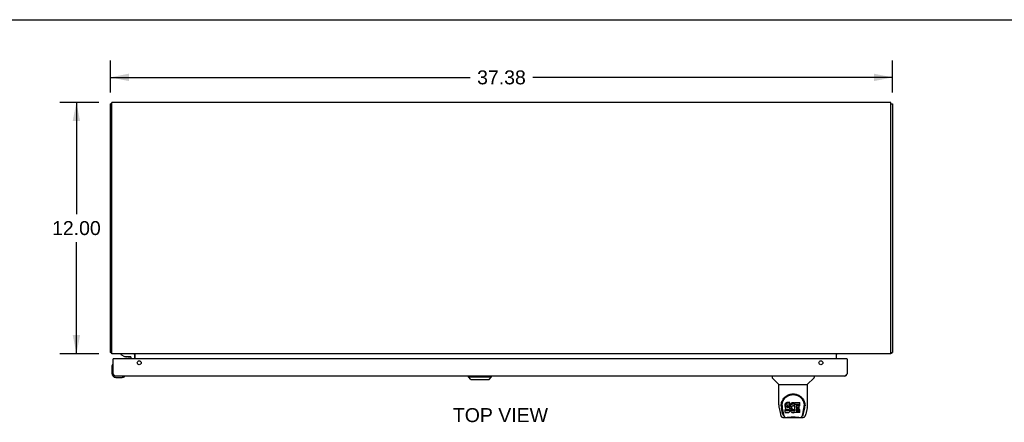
# Model space of a CAD drawing. Header units: inches. Extents: x 0 to 151, y 0 to 98.
# Tile 8 of 10: x 28 to 75, y 78 to 98. Entities that reach past the tile are written whole.
import ezdxf

# ---------------------------------------------------------------- set-up
doc = ezdxf.new("R2010")
doc.units = ezdxf.units.IN
doc.header["$LTSCALE"] = 8.296674
doc.header["$MEASUREMENT"] = 0
doc.layers.get('0').update_dxf_attribs({"linetype": 'CONTINUOUS'})
doc.layers.add('02___PRT_ALL_AXES', color=7, linetype='CONTINUOUS')
doc.layers.add('DIMENSIONS', color=7, linetype='CONTINUOUS')
doc.styles.get("Standard").update_dxf_attribs({"font": 'arial.ttf'})
doc.dimstyles.new('DIMSTYLE_1', dxfattribs={"dimtxt": 0.665509, "dimasz": 0.887345, "dimexe": 0.09, "dimexo": 0.07, "dimgap": 0.0375, "dimtad": 0, "dimtih": 1, "dimtoh": 1, "dimzin": 4, "dimdsep": 46, "dimtxsty": 'Standard', "dimblk": '_FILLED', "dimblk1": '_FILLED', "dimblk2": '_FILLED', "dimcen": 0.09, "dimazin": 1, "dimtfac": 1, "dimtofl": 0, "dimtmove": 0, "dimatfit": 3, "dimldrblk": '_FILLED', "dimfxl": 0, "dimtolj": 1, "dimtzin": 4, "dimarcsym": 0})

# ---------------------------------------------------------------- blocks, each defined once
blk = doc.blocks.new('_FILLED')
at = {"color": 0, "linetype": 'ByBlock'}
blk.add_solid([(0, 0), (-1, 0.2), (-1, -0.2)], dxfattribs=at)
blk = doc.blocks.new('*D2')
at = {"layer": 'DIMENSIONS', "color": 2, "linetype": 'Continuous'}
for p, q in [((32.708, 94.13), (32.708, 95.651)), ((70.083, 94.13), (70.083, 95.651)), ((32.708, 94.852), (49.899, 94.852)), ((70.083, 94.852), (52.891, 94.852))]:
    blk.add_line(p, q, dxfattribs=at)
at = {"layer": 'DIMENSIONS', "color": 2, "linetype": 'Continuous', "xscale": 0.8873448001, "yscale": 0.8873448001, "zscale": 0.8873448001, "rotation": 180}
blk.add_blockref('_FILLED', (32.708, 94.852), dxfattribs=at)
at = {"layer": 'DIMENSIONS', "color": 2, "linetype": 'Continuous', "xscale": 0.8873448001, "yscale": 0.8873448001, "zscale": 0.8873448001}
blk.add_blockref('_FILLED', (70.083, 94.852), dxfattribs=at)
at = {"layer": 'DIMENSIONS', "color": 2, "linetype": 'Continuous', "insert": (51.395, 95.185), "char_height": 0.6655, "width": 2.32557, "attachment_point": 2, "line_spacing_factor": 0.9}
blk.add_mtext('37.38', dxfattribs=at)
blk = doc.blocks.new('*D3')
at = {"layer": 'DIMENSIONS', "color": 2, "linetype": 'Continuous'}
for p, q in [((32.161, 93.652), (30.284, 93.652)), ((31.083, 93.652), (31.083, 88.317)), ((31.083, 81.652), (31.083, 86.986)), ((32.161, 81.652), (30.284, 81.652))]:
    blk.add_line(p, q, dxfattribs=at)
at = {"layer": 'DIMENSIONS', "color": 2, "linetype": 'Continuous', "xscale": 0.8873448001, "yscale": 0.8873448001, "zscale": 0.8873448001}
for p, rotation in [((31.083, 93.652), 90), ((31.083, 81.652), 270)]:
    blk.add_blockref('_FILLED', p, dxfattribs=dict(at, rotation=rotation))
at = {"layer": 'DIMENSIONS', "color": 2, "linetype": 'Continuous', "insert": (31.083, 87.985), "char_height": 0.6655, "width": 2.32557, "attachment_point": 2, "line_spacing_factor": 0.9}
blk.add_mtext('12.00', dxfattribs=at)

msp = doc.modelspace()

# ---------------------------------------------------------------- linework, layer by layer
at = {"color": 7, "linetype": 'Continuous'}
for p, q in [((0, 97.608), (150.849, 97.608)), ((32.783, 93.589), (32.708, 93.589)), ((70.008, 93.589), (70.083, 93.589)), ((32.783, 81.715), (32.708, 81.715)), ((32.738, 81.69), (32.766, 81.715)), ((32.848, 81.404), (32.833, 81.404)), ((33.207, 81.647), (33.207, 81.608)), ((33.797, 81.647), (33.207, 81.647)), ((33.207, 81.608), (33.383, 81.509)), ((33.383, 81.509), (33.66, 81.509)), ((33.412, 81.652), (33.411, 81.647)), ((33.541, 81.493), (33.471, 81.493)), ((33.541, 81.493), (33.611, 81.493)), ((33.541, 81.493), (33.541, 81.493)), ((33.67, 81.652), (33.671, 81.647)), ((33.691, 81.478), (33.691, 81.404)), ((33.876, 81.404), (33.876, 81.568)), ((67.893, 81.404), (67.908, 81.404)), ((70.008, 81.715), (70.083, 81.715)), ((70.052, 81.69), (70.024, 81.715)), ((32.773, 81.008), (32.773, 80.719)), ((32.819, 81.144), (32.819, 81.144)), ((32.973, 80.519), (33.262, 80.519)), ((33.3, 80.522), (33.262, 80.519)), ((33.391, 80.564), (33.394, 80.565)), ((33.394, 80.565), (33.396, 80.565)), ((49.818, 80.539), (49.818, 80.579)), ((49.818, 80.539), (50.922, 80.539)), ((49.936, 80.421), (49.818, 80.539)), ((49.819, 80.539), (49.819, 80.579)), ((49.937, 80.421), (49.819, 80.539)), ((50.804, 80.421), (50.922, 80.539)), ((50.922, 80.539), (50.922, 80.579)), ((64.329, 80.579), (64.329, 80.516)), ((64.638, 80.191), (64.34, 80.489)), ((66.027, 80.191), (66.325, 80.489)), ((66.336, 80.579), (66.336, 80.516)), ((49.936, 80.421), (50.804, 80.421)), ((64.644, 80.185), (66.021, 80.185)), ((64.644, 79.213), (64.644, 80.185)), ((66.021, 79.214), (66.021, 80.185)), ((64.659, 79.07), (64.724, 78.765)), ((64.762, 79.171), (64.762, 79.171)), ((64.769, 79.244), (64.768, 79.181)), ((64.831, 78.793), (64.778, 79.063)), ((64.806, 79.171), (64.806, 79.148)), ((64.815, 79.05), (64.872, 78.757)), ((64.948, 79.217), (64.946, 79.193)), ((64.946, 79.126), (64.946, 79.193)), ((64.948, 79.15), (64.946, 79.126)), ((64.946, 79.126), (64.947, 79.102)), ((64.947, 79.102), (64.951, 79.079)), ((64.953, 79.24), (64.948, 79.217)), ((64.948, 79.15), (64.948, 79.217)), ((64.953, 79.173), (64.948, 79.15)), ((64.951, 79.079), (64.959, 79.057)), ((64.963, 79.263), (64.953, 79.24)), ((64.953, 79.173), (64.953, 79.24)), ((64.963, 79.196), (64.953, 79.173)), ((64.959, 79.057), (64.972, 79.036)), ((64.976, 79.282), (64.963, 79.263)), ((64.963, 79.196), (64.963, 79.263)), ((64.976, 79.215), (64.963, 79.196)), ((64.985, 79.29), (64.976, 79.282)), ((64.976, 79.215), (64.976, 79.282)), ((64.985, 79.223), (64.976, 79.215)), ((64.994, 79.297), (64.985, 79.29)), ((64.985, 79.223), (64.985, 79.29)), ((64.994, 79.23), (64.985, 79.223)), ((65.016, 79.307), (64.994, 79.297)), ((64.994, 79.23), (64.994, 79.297)), ((65.016, 79.24), (64.994, 79.23)), ((65.039, 79.314), (65.016, 79.307)), ((65.016, 79.24), (65.016, 79.307)), ((65.039, 79.247), (65.016, 79.24)), ((65.017, 79.115), (65.018, 79.13)), ((65.018, 79.107), (65.017, 79.115)), ((65.018, 79.13), (65.02, 79.145)), ((65.018, 79.107), (65.018, 79.13)), ((65.02, 79.1), (65.018, 79.107)), ((65.02, 79.145), (65.023, 79.151)), ((65.02, 79.1), (65.02, 79.145)), ((65.025, 79.094), (65.02, 79.1)), ((65.023, 79.151), (65.029, 79.156)), ((65.025, 79.094), (65.025, 79.153)), ((65.031, 79.089), (65.025, 79.094)), ((65.029, 79.156), (65.043, 79.161)), ((65.031, 79.156), (65.031, 79.157)), ((65.046, 79.152), (65.031, 79.156)), ((65.031, 79.089), (65.031, 79.156)), ((65.046, 79.085), (65.031, 79.089)), ((65.179, 79.314), (65.039, 79.314)), ((65.039, 79.247), (65.039, 79.314)), ((65.179, 79.247), (65.039, 79.247)), ((65.043, 79.161), (65.058, 79.162)), ((65.07, 79.153), (65.046, 79.152)), ((65.046, 79.085), (65.046, 79.152)), ((65.07, 79.086), (65.046, 79.085)), ((65.058, 79.162), (65.171, 79.162)), ((65.093, 79.152), (65.07, 79.153)), ((65.07, 79.086), (65.07, 79.153)), ((65.093, 79.085), (65.07, 79.086)), ((65.117, 79.147), (65.093, 79.152)), ((65.093, 79.085), (65.093, 79.152)), ((65.117, 79.08), (65.093, 79.085)), ((65.128, 79.142), (65.117, 79.147)), ((65.117, 79.08), (65.117, 79.147)), ((65.128, 79.075), (65.117, 79.08)), ((65.138, 79.135), (65.128, 79.142)), ((65.128, 79.075), (65.128, 79.142)), ((65.138, 79.068), (65.128, 79.075)), ((65.155, 79.118), (65.138, 79.135)), ((65.138, 79.068), (65.138, 79.135)), ((65.155, 79.051), (65.138, 79.068)), ((65.168, 79.098), (65.155, 79.118)), ((65.155, 79.051), (65.155, 79.118)), ((65.168, 79.031), (65.155, 79.051)), ((65.178, 79.076), (65.168, 79.098)), ((65.168, 79.031), (65.168, 79.098)), ((65.171, 79.162), (65.177, 79.162)), ((65.177, 79.162), (65.179, 79.168)), ((65.179, 79.072), (65.178, 79.076)), ((65.178, 79.009), (65.178, 79.076)), ((65.181, 79.271), (65.179, 79.314)), ((65.179, 79.247), (65.179, 79.314)), ((65.181, 79.204), (65.179, 79.247)), ((65.179, 79.168), (65.18, 79.18)), ((65.183, 79.15), (65.179, 79.105)), ((65.179, 79.039), (65.179, 79.105)), ((65.183, 79.083), (65.179, 79.039)), ((65.18, 79.18), (65.181, 79.204)), ((65.181, 79.204), (65.181, 79.271)), ((65.187, 79.172), (65.183, 79.15)), ((65.183, 79.083), (65.183, 79.15)), ((65.187, 79.105), (65.183, 79.083)), ((65.193, 79.193), (65.187, 79.172)), ((65.187, 79.105), (65.187, 79.172)), ((65.193, 79.126), (65.187, 79.105)), ((65.202, 79.214), (65.193, 79.193)), ((65.193, 79.126), (65.193, 79.193)), ((65.202, 79.147), (65.193, 79.126)), ((65.213, 79.233), (65.202, 79.214)), ((65.202, 79.147), (65.202, 79.214)), ((65.213, 79.167), (65.202, 79.147)), ((65.226, 79.251), (65.213, 79.233)), ((65.213, 79.167), (65.213, 79.233)), ((65.226, 79.185), (65.213, 79.167)), ((65.24, 79.268), (65.226, 79.251)), ((65.226, 79.185), (65.226, 79.251)), ((65.24, 79.201), (65.226, 79.185)), ((65.257, 79.283), (65.24, 79.268)), ((65.24, 79.201), (65.24, 79.268)), ((65.257, 79.217), (65.24, 79.201)), ((65.249, 79.054), (65.248, 79.027)), ((65.252, 79.081), (65.249, 79.054)), ((65.249, 79.014), (65.249, 79.054)), ((65.251, 79.074), (65.252, 79.068)), ((65.256, 79.094), (65.252, 79.081)), ((65.252, 79.068), (65.263, 79.043)), ((65.252, 79.001), (65.252, 79.068)), ((65.262, 79.106), (65.256, 79.094)), ((65.275, 79.296), (65.257, 79.283)), ((65.257, 79.217), (65.257, 79.283)), ((65.275, 79.23), (65.257, 79.217)), ((65.276, 79.129), (65.262, 79.106)), ((65.295, 79.305), (65.275, 79.296)), ((65.275, 79.23), (65.275, 79.296)), ((65.295, 79.238), (65.275, 79.23)), ((65.284, 79.139), (65.276, 79.129)), ((65.295, 79.147), (65.284, 79.139)), ((65.317, 79.31), (65.295, 79.305)), ((65.295, 79.238), (65.295, 79.305)), ((65.317, 79.243), (65.295, 79.238)), ((65.32, 79.157), (65.295, 79.147)), ((65.339, 79.312), (65.317, 79.31)), ((65.317, 79.243), (65.317, 79.31)), ((65.339, 79.246), (65.317, 79.243)), ((65.332, 79.16), (65.32, 79.157)), ((65.346, 79.16), (65.332, 79.16)), ((65.339, 79.312), (65.362, 79.312)), ((65.339, 79.246), (65.339, 79.312)), ((65.362, 79.245), (65.339, 79.246)), ((65.359, 79.157), (65.346, 79.16)), ((65.371, 79.152), (65.359, 79.157)), ((65.373, 79.31), (65.362, 79.312)), ((65.362, 79.245), (65.362, 79.312)), ((65.373, 79.243), (65.362, 79.245)), ((65.383, 79.307), (65.373, 79.31)), ((65.373, 79.243), (65.373, 79.31)), ((65.383, 79.24), (65.373, 79.243)), ((65.403, 79.223), (65.377, 79.155)), ((65.402, 79.295), (65.383, 79.307)), ((65.383, 79.24), (65.383, 79.307)), ((65.402, 79.228), (65.383, 79.24)), ((65.402, 79.295), (65.402, 79.228)), ((65.404, 79.291), (65.404, 79.224)), ((65.412, 79.312), (65.649, 79.312)), ((65.412, 78.92), (65.412, 79.312)), ((65.412, 79.245), (65.649, 79.245)), ((65.482, 79.157), (65.482, 79.09)), ((65.649, 79.162), (65.487, 79.162)), ((65.487, 79.152), (65.618, 79.152)), ((65.487, 79.085), (65.618, 79.085)), ((65.623, 79.008), (65.623, 79.148)), ((65.654, 79.166), (65.654, 79.307)), ((65.793, 78.757), (65.85, 79.047)), ((65.834, 78.793), (65.887, 79.063)), ((65.85, 79.047), (65.85, 79.051)), ((65.896, 79.244), (65.897, 79.181)), ((65.903, 79.171), (65.903, 79.171)), ((65.903, 79.158), (65.903, 79.159)), ((66.006, 79.07), (65.941, 78.765)), ((64.724, 78.765), (64.724, 78.765)), ((64.848, 78.61), (64.968, 78.61)), ((64.848, 78.61), (64.848, 78.61)), ((64.89, 78.689), (64.882, 78.689)), ((64.888, 78.693), (64.892, 78.684)), ((64.892, 78.683), (64.892, 78.684)), ((64.934, 78.61), (64.928, 78.61)), ((64.934, 78.61), (64.933, 78.61)), ((64.949, 78.84), (64.949, 78.982)), ((65.013, 78.987), (64.953, 78.987)), ((64.953, 78.92), (64.953, 78.987)), ((65.013, 78.92), (64.953, 78.92)), ((64.954, 78.836), (65.098, 78.836)), ((64.968, 78.61), (65.817, 78.61)), ((64.968, 78.61), (64.968, 78.61)), ((64.972, 79.036), (64.989, 79.019)), ((64.989, 79.019), (65.008, 79.006)), ((65.008, 79.006), (65.02, 79.002)), ((65.074, 78.987), (65.013, 78.987)), ((65.013, 78.92), (65.013, 78.987)), ((65.074, 78.921), (65.013, 78.92)), ((65.02, 79.002), (65.031, 79)), ((65.031, 79), (65.079, 78.999)), ((65.089, 78.989), (65.074, 78.987)), ((65.074, 78.921), (65.074, 78.987)), ((65.089, 78.922), (65.074, 78.921)), ((65.079, 78.999), (65.086, 78.999)), ((65.086, 78.999), (65.093, 78.996)), ((65.095, 78.992), (65.089, 78.989)), ((65.089, 78.922), (65.089, 78.989)), ((65.095, 78.925), (65.089, 78.922)), ((65.093, 78.996), (65.099, 78.992)), ((65.097, 78.994), (65.095, 78.992)), ((65.095, 78.925), (65.095, 78.992)), ((65.101, 78.93), (65.095, 78.925)), ((65.098, 78.836), (65.11, 78.837)), ((65.099, 78.992), (65.104, 78.986)), ((65.101, 78.93), (65.101, 78.99)), ((65.11, 78.943), (65.101, 78.93)), ((65.104, 78.986), (65.111, 78.972)), ((65.11, 78.943), (65.11, 78.974)), ((65.112, 78.949), (65.11, 78.943)), ((65.11, 78.837), (65.121, 78.841)), ((65.111, 78.972), (65.113, 78.957)), ((65.112, 78.949), (65.112, 78.962)), ((65.113, 78.957), (65.112, 78.949)), ((65.121, 78.841), (65.141, 78.855)), ((65.141, 78.855), (65.158, 78.872)), ((65.158, 78.872), (65.164, 78.882)), ((65.164, 78.882), (65.17, 78.893)), ((65.178, 79.009), (65.168, 79.031)), ((65.17, 78.893), (65.178, 78.915)), ((65.184, 78.986), (65.178, 79.009)), ((65.178, 78.915), (65.185, 78.938)), ((65.179, 79.039), (65.179, 79.016)), ((65.179, 79.016), (65.183, 78.994)), ((65.183, 78.994), (65.187, 78.972)), ((65.186, 78.962), (65.184, 78.986)), ((65.185, 78.938), (65.186, 78.962)), ((65.186, 78.962), (65.186, 78.977)), ((65.187, 78.972), (65.194, 78.951)), ((65.194, 78.951), (65.216, 78.912)), ((65.216, 78.912), (65.228, 78.894)), ((65.228, 78.894), (65.243, 78.877)), ((65.243, 78.877), (65.259, 78.862)), ((65.248, 79.027), (65.249, 79.014)), ((65.249, 79.014), (65.252, 79.001)), ((65.252, 79.001), (65.263, 78.977)), ((65.259, 78.862), (65.277, 78.848)), ((65.263, 79.043), (65.276, 79.02)), ((65.263, 78.977), (65.263, 79.043)), ((65.263, 78.977), (65.276, 78.953)), ((65.276, 79.02), (65.285, 79.01)), ((65.276, 78.953), (65.276, 79.02)), ((65.276, 78.953), (65.285, 78.943)), ((65.277, 78.848), (65.287, 78.843)), ((65.285, 79.01), (65.295, 79.001)), ((65.285, 78.943), (65.285, 79.01)), ((65.285, 78.943), (65.295, 78.935)), ((65.287, 78.843), (65.297, 78.84)), ((65.295, 79.001), (65.306, 78.994)), ((65.295, 78.935), (65.295, 79.001)), ((65.295, 78.935), (65.306, 78.927)), ((65.297, 78.84), (65.319, 78.834)), ((65.306, 78.994), (65.318, 78.989)), ((65.306, 78.927), (65.306, 78.994)), ((65.306, 78.927), (65.318, 78.922)), ((65.318, 78.989), (65.331, 78.987)), ((65.318, 78.922), (65.318, 78.989)), ((65.318, 78.922), (65.331, 78.92)), ((65.319, 78.834), (65.341, 78.831)), ((65.331, 78.987), (65.345, 78.986)), ((65.331, 78.92), (65.331, 78.987)), ((65.331, 78.92), (65.345, 78.919)), ((65.341, 78.831), (65.363, 78.835)), ((65.345, 78.986), (65.358, 78.988)), ((65.345, 78.919), (65.345, 78.986)), ((65.345, 78.919), (65.358, 78.921)), ((65.358, 78.988), (65.371, 78.992)), ((65.358, 78.921), (65.358, 78.988)), ((65.358, 78.921), (65.371, 78.925)), ((65.363, 78.835), (65.384, 78.841)), ((65.371, 78.992), (65.383, 78.998)), ((65.371, 78.925), (65.371, 78.992)), ((65.371, 78.925), (65.383, 78.931)), ((65.383, 78.998), (65.394, 79.005)), ((65.383, 78.931), (65.383, 78.998)), ((65.383, 78.931), (65.394, 78.938)), ((65.384, 78.841), (65.403, 78.853)), ((65.394, 79.005), (65.394, 78.938)), ((65.4, 79.004), (65.412, 78.987)), ((65.4, 78.937), (65.412, 78.92)), ((65.403, 78.853), (65.404, 78.853)), ((65.414, 78.853), (65.404, 78.853)), ((65.414, 78.84), (65.414, 78.853)), ((65.65, 78.836), (65.419, 78.836)), ((65.484, 78.999), (65.484, 78.921)), ((65.618, 79.003), (65.488, 79.003)), ((65.488, 78.983), (65.65, 78.983)), ((65.488, 78.917), (65.65, 78.917)), ((65.654, 78.84), (65.654, 78.979)), ((65.737, 78.61), (65.731, 78.61)), ((65.732, 78.61), (65.731, 78.61)), ((65.773, 78.684), (65.777, 78.693)), ((65.773, 78.683), (65.773, 78.684)), ((65.783, 78.689), (65.775, 78.689))]:
    msp.add_line(p, q, dxfattribs=at)
at = {"color": 3, "linetype": 'Continuous'}
for p, q in [((32.783, 81.652), (32.783, 93.652)), ((70.008, 93.652), (32.783, 93.652)), ((70.008, 81.652), (70.008, 93.652)), ((32.708, 81.715), (32.708, 93.589)), ((70.083, 93.589), (70.083, 81.715)), ((70.008, 81.652), (32.783, 81.652)), ((32.833, 80.696), (32.833, 81.404)), ((67.893, 81.404), (32.848, 81.404)), ((33.87, 81.646), (33.871, 81.647)), ((33.883, 81.404), (33.883, 81.645)), ((67.408, 81.404), (67.408, 81.645)), ((67.908, 81.404), (67.908, 80.696)), ((32.839, 80.685), (32.833, 80.696)), ((32.844, 80.678), (32.839, 80.685)), ((32.848, 80.671), (32.844, 80.678)), ((32.853, 80.664), (32.848, 80.671)), ((67.791, 80.579), (32.95, 80.579)), ((67.896, 80.678), (67.892, 80.671)), ((67.901, 80.685), (67.896, 80.678)), ((67.908, 80.696), (67.901, 80.685))]:
    msp.add_line(p, q, dxfattribs=at)
for points in [[(32.738, 81.69), (32.737, 81.691), (32.735, 81.693), (32.732, 81.695), (32.73, 81.696), (32.727, 81.698), (32.725, 81.699), (32.722, 81.7), (32.72, 81.702), (32.717, 81.703), (32.715, 81.704), (32.713, 81.706), (32.712, 81.707), (32.71, 81.708), (32.709, 81.71), (32.708, 81.711), (32.708, 81.713), (32.708, 81.714), (32.708, 81.715)], [(33.871, 81.647), (33.87, 81.648), (33.868, 81.649), (33.867, 81.649), (33.865, 81.65), (33.864, 81.651), (33.862, 81.651)], [(33.863, 81.645), (33.864, 81.645), (33.865, 81.645), (33.865, 81.645), (33.866, 81.645), (33.867, 81.645), (33.869, 81.646), (33.87, 81.646)], [(33.883, 81.645), (33.881, 81.645), (33.88, 81.645), (33.879, 81.645), (33.877, 81.645), (33.876, 81.645), (33.874, 81.646), (33.873, 81.646), (33.871, 81.647)], [(67.408, 81.645), (67.409, 81.645), (67.41, 81.645), (67.411, 81.645), (67.413, 81.645), (67.414, 81.645), (67.416, 81.646), (67.417, 81.646), (67.419, 81.647)], [(67.419, 81.647), (67.42, 81.648), (67.422, 81.649), (67.423, 81.649), (67.425, 81.65), (67.426, 81.651), (67.428, 81.651)], [(67.427, 81.645), (67.426, 81.645), (67.426, 81.645), (67.426, 81.645), (67.426, 81.645), (67.425, 81.645), (67.425, 81.645), (67.425, 81.645), (67.424, 81.645), (67.424, 81.645), (67.424, 81.645), (67.423, 81.645), (67.423, 81.645), (67.422, 81.645), (67.422, 81.645), (67.421, 81.646), (67.421, 81.646), (67.42, 81.646), (67.419, 81.647), (67.419, 81.647), (67.419, 81.647)], [(70.052, 81.69), (70.052, 81.69), (70.053, 81.691), (70.053, 81.691), (70.054, 81.692), (70.055, 81.693), (70.056, 81.694), (70.057, 81.694), (70.059, 81.695), (70.06, 81.696), (70.061, 81.697), (70.062, 81.697), (70.064, 81.698)], [(70.064, 81.698), (70.066, 81.7), (70.069, 81.701)], [(70.069, 81.701), (70.07, 81.702), (70.071, 81.702), (70.072, 81.703), (70.074, 81.704), (70.074, 81.704), (70.075, 81.705), (70.076, 81.705), (70.077, 81.706), (70.078, 81.706), (70.078, 81.707), (70.079, 81.708), (70.079, 81.708), (70.08, 81.709), (70.08, 81.709), (70.081, 81.71), (70.081, 81.71), (70.081, 81.711), (70.082, 81.711), (70.082, 81.712), (70.082, 81.712), (70.082, 81.712), (70.082, 81.713), (70.082, 81.713), (70.082, 81.714), (70.082, 81.714), (70.083, 81.715)], [(32.95, 80.579), (32.947, 80.579), (32.945, 80.579), (32.943, 80.579), (32.941, 80.58), (32.938, 80.58), (32.936, 80.581), (32.934, 80.581), (32.932, 80.582), (32.929, 80.583), (32.927, 80.584), (32.925, 80.585), (32.923, 80.586), (32.92, 80.588), (32.918, 80.589), (32.916, 80.591), (32.914, 80.592), (32.911, 80.594), (32.909, 80.596), (32.907, 80.598), (32.905, 80.6), (32.902, 80.602), (32.9, 80.604), (32.898, 80.606), (32.896, 80.608), (32.893, 80.611), (32.891, 80.613), (32.889, 80.616), (32.887, 80.618), (32.884, 80.621), (32.882, 80.624), (32.88, 80.626), (32.878, 80.629), (32.875, 80.632), (32.873, 80.635), (32.871, 80.638), (32.869, 80.641), (32.866, 80.645), (32.864, 80.648), (32.862, 80.651), (32.86, 80.654), (32.857, 80.658), (32.855, 80.661), (32.853, 80.664)], [(67.892, 80.671), (67.887, 80.664), (67.885, 80.661), (67.883, 80.658), (67.881, 80.654), (67.878, 80.651), (67.876, 80.648), (67.874, 80.645), (67.872, 80.641), (67.869, 80.638), (67.867, 80.635), (67.865, 80.632), (67.863, 80.629), (67.86, 80.626), (67.858, 80.624), (67.856, 80.621), (67.854, 80.618), (67.851, 80.616), (67.849, 80.613), (67.847, 80.611), (67.845, 80.608), (67.842, 80.606), (67.84, 80.604), (67.838, 80.602), (67.836, 80.6), (67.833, 80.598), (67.831, 80.596), (67.829, 80.594), (67.827, 80.592), (67.824, 80.591), (67.822, 80.589), (67.82, 80.588), (67.818, 80.586), (67.815, 80.585), (67.813, 80.584), (67.811, 80.583), (67.809, 80.582), (67.806, 80.581), (67.804, 80.581), (67.802, 80.58), (67.8, 80.58), (67.797, 80.579), (67.795, 80.579), (67.793, 80.579), (67.791, 80.579)]]:
    msp.add_lwpolyline(points, dxfattribs=at)
at = {"color": 7, "linetype": 'Continuous'}
for points in [[(32.819, 81.144), (32.819, 81.142), (32.818, 81.141), (32.818, 81.137)], [(33.396, 80.565), (33.397, 80.565), (33.397, 80.565)], [(64.762, 79.171), (64.764, 79.214), (64.772, 79.266), (64.783, 79.315), (64.799, 79.361), (64.817, 79.404), (64.839, 79.445), (64.863, 79.483), (64.89, 79.519), (64.92, 79.553), (64.952, 79.584), (64.986, 79.612), (65.023, 79.638), (65.062, 79.661), (65.103, 79.681), (65.146, 79.698), (65.19, 79.711), (65.236, 79.721), (65.283, 79.727), (65.331, 79.729), (65.378, 79.727), (65.425, 79.721), (65.471, 79.712), (65.515, 79.699), (65.559, 79.682), (65.6, 79.663), (65.639, 79.64), (65.676, 79.614), (65.71, 79.586), (65.742, 79.556), (65.772, 79.522), (65.799, 79.487), (65.824, 79.448), (65.846, 79.408), (65.865, 79.365), (65.88, 79.319), (65.892, 79.271), (65.9, 79.219), (65.903, 79.171)], [(64.806, 79.171), (64.806, 79.191), (64.807, 79.216), (64.81, 79.24), (64.814, 79.264), (64.818, 79.287), (64.824, 79.31), (64.831, 79.333), (64.839, 79.355), (64.847, 79.377), (64.857, 79.398), (64.867, 79.418), (64.878, 79.438), (64.889, 79.456), (64.902, 79.474), (64.914, 79.492), (64.927, 79.508), (64.941, 79.524), (64.955, 79.539), (64.969, 79.553), (64.984, 79.567), (64.999, 79.579), (65.014, 79.591), (65.03, 79.603), (65.045, 79.613), (65.061, 79.623), (65.077, 79.632), (65.093, 79.641)], [(65.093, 79.641), (65.109, 79.648), (65.125, 79.656), (65.141, 79.662), (65.156, 79.668), (65.172, 79.673), (65.188, 79.678), (65.204, 79.682), (65.22, 79.686), (65.236, 79.689), (65.252, 79.692), (65.268, 79.694), (65.284, 79.696), (65.3, 79.697), (65.316, 79.698), (65.332, 79.698), (65.348, 79.698), (65.364, 79.697), (65.38, 79.696), (65.396, 79.695), (65.412, 79.692), (65.427, 79.69), (65.443, 79.686), (65.459, 79.683), (65.475, 79.679), (65.491, 79.674), (65.507, 79.668), (65.523, 79.663), (65.539, 79.656), (65.555, 79.649)], [(65.555, 79.649), (65.571, 79.641), (65.587, 79.633), (65.603, 79.624), (65.619, 79.614), (65.634, 79.603), (65.65, 79.592), (65.665, 79.58), (65.68, 79.568), (65.695, 79.554), (65.709, 79.54), (65.723, 79.525), (65.737, 79.509), (65.75, 79.492), (65.763, 79.475), (65.775, 79.457), (65.787, 79.438), (65.798, 79.418), (65.808, 79.398), (65.818, 79.377), (65.826, 79.355), (65.834, 79.333), (65.841, 79.311), (65.846, 79.287), (65.851, 79.264), (65.855, 79.24), (65.858, 79.216), (65.859, 79.192), (65.859, 79.171)], [(64.644, 79.213), (64.644, 79.186), (64.647, 79.144), (64.653, 79.102), (64.659, 79.07)], [(64.762, 79.158), (64.762, 79.163), (64.762, 79.171)], [(64.806, 79.148), (64.806, 79.132), (64.807, 79.104), (64.811, 79.075), (64.815, 79.05)], [(65.85, 79.051), (65.851, 79.054), (65.852, 79.057), (65.852, 79.06), (65.853, 79.063), (65.853, 79.066), (65.854, 79.07), (65.854, 79.073), (65.855, 79.077), (65.855, 79.08), (65.855, 79.084), (65.856, 79.088), (65.856, 79.091), (65.857, 79.095), (65.857, 79.099), (65.858, 79.104), (65.858, 79.108), (65.858, 79.112), (65.859, 79.117), (65.859, 79.121), (65.859, 79.126), (65.859, 79.131), (65.859, 79.136), (65.859, 79.141), (65.859, 79.146), (65.859, 79.171)], [(65.903, 79.171), (65.903, 79.164), (65.903, 79.159)], [(66.006, 79.07), (66.012, 79.101), (66.018, 79.144), (66.021, 79.186), (66.021, 79.214)], [(64.724, 78.765), (64.727, 78.75), (64.733, 78.729), (64.738, 78.71), (64.745, 78.694), (64.751, 78.679), (64.759, 78.666), (64.767, 78.654), (64.776, 78.642), (64.787, 78.632), (64.8, 78.624), (64.814, 78.617), (64.828, 78.612), (64.844, 78.61), (64.848, 78.61)], [(64.872, 78.757), (64.874, 78.746), (64.877, 78.732), (64.881, 78.719), (64.884, 78.706), (64.888, 78.693)], [(64.892, 78.683), (64.897, 78.67), (64.903, 78.658), (64.91, 78.647), (64.916, 78.638), (64.924, 78.63), (64.932, 78.623), (64.941, 78.617), (64.95, 78.613), (64.961, 78.611), (64.968, 78.61)], [(64.953, 78.987), (64.953, 78.987), (64.953, 78.986), (64.952, 78.986), (64.952, 78.986), (64.951, 78.986), (64.951, 78.986), (64.95, 78.985), (64.95, 78.985), (64.95, 78.985), (64.949, 78.984), (64.949, 78.984), (64.949, 78.983), (64.949, 78.983), (64.949, 78.982)], [(64.953, 78.92), (64.953, 78.92), (64.953, 78.92), (64.952, 78.92), (64.952, 78.919), (64.951, 78.919), (64.951, 78.919), (64.95, 78.919), (64.95, 78.918), (64.95, 78.918), (64.949, 78.917), (64.949, 78.917), (64.949, 78.916), (64.949, 78.916), (64.949, 78.915)], [(65.049, 78.61), (65.07, 78.611), (65.092, 78.612), (65.115, 78.615), (65.14, 78.617), (65.165, 78.62), (65.192, 78.623), (65.22, 78.626), (65.248, 78.628), (65.277, 78.63), (65.306, 78.631), (65.335, 78.631), (65.364, 78.631), (65.393, 78.63), (65.422, 78.628), (65.45, 78.625), (65.477, 78.623), (65.503, 78.62), (65.528, 78.617), (65.552, 78.614), (65.575, 78.612), (65.596, 78.611), (65.616, 78.61)], [(65.049, 78.61), (65.071, 78.611), (65.098, 78.613), (65.125, 78.615), (65.153, 78.618), (65.182, 78.621), (65.211, 78.623), (65.241, 78.626), (65.271, 78.628), (65.302, 78.629), (65.332, 78.629), (65.362, 78.629), (65.393, 78.628), (65.423, 78.626), (65.453, 78.624), (65.482, 78.621), (65.511, 78.618), (65.539, 78.615), (65.567, 78.613), (65.594, 78.611), (65.616, 78.61)], [(65.697, 78.61), (65.704, 78.611), (65.715, 78.613), (65.724, 78.617), (65.733, 78.623), (65.741, 78.63), (65.749, 78.638), (65.755, 78.647), (65.762, 78.658), (65.768, 78.67), (65.773, 78.683)], [(65.777, 78.693), (65.781, 78.706), (65.784, 78.719), (65.788, 78.732), (65.791, 78.746), (65.793, 78.757)], [(65.817, 78.61), (65.832, 78.612), (65.845, 78.615), (65.858, 78.62), (65.869, 78.626), (65.88, 78.634), (65.889, 78.643), (65.898, 78.653), (65.905, 78.664), (65.912, 78.675), (65.918, 78.688), (65.923, 78.702), (65.929, 78.717), (65.934, 78.734), (65.939, 78.753), (65.941, 78.765)]]:
    msp.add_lwpolyline(points, dxfattribs=at)
at = {"color": 3, "linetype": 'Continuous'}
for centre, radius, start, end in [((32.825, 81.769), 0.117, 222.5569, 248.9573), ((32.848, 81.389), 0.015, 90, 180), ((33.841, 81.61), 0.042, 0, 70.1381), ((67.45, 81.61), 0.042, 109.3091, 180), ((67.893, 81.389), 0.015, 0, 90), ((69.966, 81.769), 0.117, 291.0383, 317.4431), ((32.95, 80.696), 0.117, 180, 270), ((67.791, 80.696), 0.117, 270, 360)]:
    msp.add_arc(centre, radius, start, end, dxfattribs=at)
at = {"color": 7, "linetype": 'Continuous'}
for centre, radius, start, end in [((33.471, 81.583), 0.09, 235.3566, 270), ((33.611, 81.583), 0.09, 270, 304.1344), ((33.66, 81.478), 0.031, 0, 90), ((33.797, 81.568), 0.079, 0, 90), ((33.023, 81.008), 0.25, 149.1101, 180), ((32.821, 81.129), 0.015, 96.3796, 149.1101), ((32.818, 81.129), 0.015, 0, 83.6204), ((32.973, 80.719), 0.2, 180, 270), ((33.262, 80.769), 0.25, 270, 300.8899), ((33.383, 80.564), 0.015, 6.3796, 90), ((33.383, 80.567), 0.015, 300.8899, 353.6204), ((64.368, 80.516), 0.0394, 180, 225), ((66.297, 80.516), 0.0394, 315, 360), ((64.652, 80.205), 0.0197, 225, 270), ((66.013, 80.205), 0.0197, 270, 315)]:
    msp.add_arc(centre, radius, start, end, dxfattribs=at)
for centre, major_axis, ratio, start_param, end_param in [((65.333, 79.171), (0, 0.565), 0.999848, 1.129542, 1.76365), ((65.373, 79.156), (0.00448, 0), 1, -1.986921, -0.366491), ((65.399, 79.291), (0.00448, 0), 1, 0.003891, 0.905353), ((65.399, 79.224), (0.00448, 0), 1, 0.003842, 0.905353), ((65.399, 79.224), (0, 0.00448), 1, -1.937287, -1.566955), ((65.487, 79.157), (0, 0.00448), 1, 0, 1.570796), ((65.487, 79.157), (0, 0.00448), 1, 1.570796, 3.141593), ((65.487, 79.09), (0, 0.00448), 1, 1.570796, 3.141593), ((65.618, 79.148), (0, 0.00448), 1, -1.570796, 0), ((65.618, 79.081), (0, 0.00448), 1, -1.570796, 0), ((65.649, 79.307), (0, 0.00448), 1, -1.570796, 0), ((65.649, 79.241), (0, 0.00448), 1, -1.570796, 0), ((65.649, 79.166), (0, 0.00448), 1, -3.141593, -1.570796), ((65.333, 79.171), (0, 0.565), 0.999848, 4.519536, 5.157611), ((64.889, 79.043), (0.007, 0.354), 0.213027, -3.923008, -3.13761), ((64.954, 78.84), (0, 0.00483), 1, 1.570796, 3.141593), ((65.397, 79.002), (0.00448, 0), 1, 1.570796, 2.222579), ((65.397, 78.935), (0.00448, 0), 1, 1.570796, 2.222579), ((65.397, 79.002), (0, 0.00448), 1, -0.975826, 0), ((65.397, 78.935), (0, 0.00448), 1, -0.975826, 0), ((65.419, 78.84), (0, 0.00448), 1, 1.570796, 3.141593), ((65.488, 78.999), (0, 0.00448), 1, 0, 1.570796), ((65.488, 78.988), (0, 0.00448), 1, 1.570796, 3.141593), ((65.488, 78.921), (0, 0.00448), 1, 1.570796, 3.141593), ((65.618, 79.008), (0, 0.00448), 1, -3.141593, -1.570796), ((65.65, 78.979), (0, 0.00448), 1, -1.570796, 0), ((65.65, 78.912), (0, 0.00448), 1, -1.570796, 0), ((65.65, 78.84), (0, 0.00448), 1, -3.141593, -1.570796), ((65.776, 79.043), (-0.007, 0.354), 0.213027, -3.145575, -2.360177)]:
    msp.add_ellipse(centre, major_axis=major_axis, ratio=ratio, start_param=start_param, end_param=end_param, dxfattribs=at)
at = {"layer": '02___PRT_ALL_AXES', "color": 3, "linetype": 'Continuous'}
for centre in [(34.083, 81.216), (66.658, 81.216)]:
    msp.add_circle(centre, 0.094, dxfattribs=at)
at = {"layer": '02___PRT_ALL_AXES', "color": 7, "linetype": 'Continuous'}
for start, end in [(180.2579, 180.5228), (191.788, 193.087)]:
    msp.add_arc((32.973, 80.719), 0.2, start, end, dxfattribs=at)

# ---------------------------------------------------------------- texts
at = {"layer": 'DIMENSIONS', "color": 2, "linetype": 'Continuous', "insert": (51.346, 79.05), "char_height": 0.6655, "width": 4.53486, "attachment_point": 2, "line_spacing_factor": 0.9}
msp.add_mtext('TOP VIEW', dxfattribs=at)

# ---------------------------------------------------------------- dimensions: what is measured, and where the dimension line sits
at = {"layer": 'DIMENSIONS', "color": 2, "linetype": 'Continuous'}
for base, p1, p2, angle, picture, middle in [((32.707508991, 94.852465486), (70.082508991, 95.721075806), (32.707508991, 95.721075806), 180, '*D2', (51.392359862, 94.848754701)), ((31.083, 81.652), (32.231, 93.652), (32.231, 81.652), 270, '*D3', (31.111, 87.648))]:
    dim = msp.add_linear_dim(base=base, p1=p1, p2=p2, angle=angle, dimstyle='DIMSTYLE_1', dxfattribs=at)
    dim.commit()
    dim.dimension.update_dxf_attribs({"geometry": picture, "text_midpoint": middle, "dimtype": 160})

doc.saveas('drawing.dxf')
